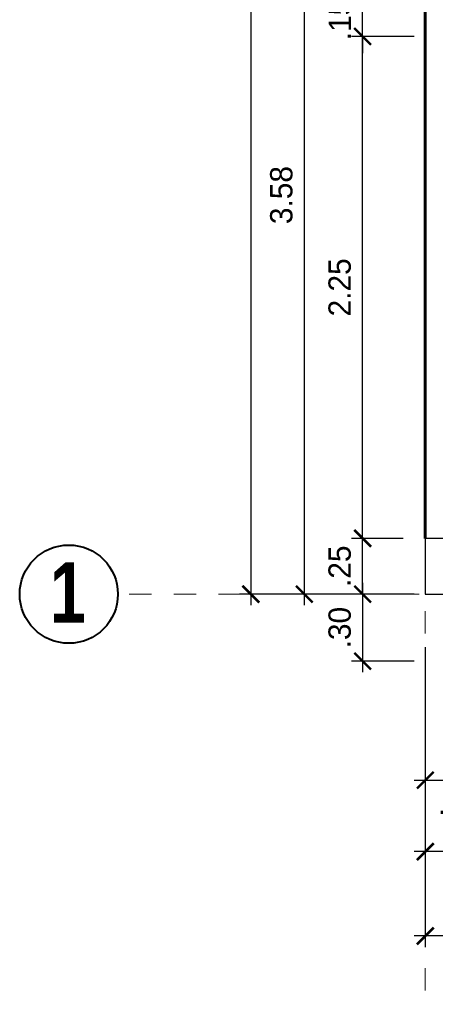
# Model space of a CAD drawing. Header units: metres. Extents: x -13 to 533, y -25 to 219.
# Tile 2 of 99: x -1.82 to 0.04, y -1.84 to 2.57. Entities that reach past the tile are written whole.
import ezdxf

# ---------------------------------------------------------------- set-up
doc = ezdxf.new("R2010")
doc.units = ezdxf.units.M
doc.linetypes.add('DASHDOT', pattern=[1, 0.5, -0.25, 0, -0.25])
for name, color, linetype, lineweight in [('COLUMNAS', 5, 'Continuous', 80), ('COTAS', 4, 'Continuous', 13), ('EJES', 251, 'Continuous', 20), ('PLUMA 0.8', 1, 'Continuous', 60)]:
    doc.layers.add(name, color=color, linetype=linetype, lineweight=lineweight)
doc.styles.add('joe1', font='impact.ttf')
doc.styles.add('TEXTOCENT', font='GOTHIC.TTF')
doc.dimstyles.new('PLANTA50', dxfattribs={"dimscale": 0.5, "dimtxt": 0.2, "dimasz": 0.15, "dimexe": 0.1, "dimexo": 0.1, "dimgap": 0.1, "dimtad": 2, "dimzin": 7, "dimdsep": 46, "dimtxsty": 'TEXTOCENT', "dimblk": 'ARCHTICK', "dimcen": 0.2, "dimdle": 0.1, "dimclrd": 8, "dimclre": 8, "dimclrt": 256, "dimaunit": 1, "dimadec": 0, "dimazin": 0, "dimtfac": 1, "dimtix": 1, "dimtmove": 2, "dimatfit": 3, "dimldrblk": 'ARCHTICK', "dimfxl": 1, "dimtolj": 1, "dimtzin": 0, "dimarcsym": 0})

# ---------------------------------------------------------------- blocks, each defined once
blk = doc.blocks.new('A$C7ABB6997')
at = {"layer": 'EJES', "color": 250, "linetype": 'DASHDOT', "ltscale": 0.01}
blk.add_line((0.22, 0.6), (0.22, 2.75), dxfattribs=at)
at = {"layer": 'EJES', "color": 250, "lineweight": 40}
blk.add_circle((0.22, 2.97), 0.22, dxfattribs=at)
blk = doc.blocks.new('_ARCHTICK')
at = {"color": 0, "linetype": 'ByBlock', "const_width": 0.15}
blk.add_lwpolyline([(-0.5, -0.5), (0.5, 0.5)], dxfattribs=at)
blk = doc.blocks.new('*D96')
at = {"layer": 'COTAS', "color": 8, "lineweight": -2, "transparency": 16777216}
for p, q in [((0, -0.2376), (0, -1.581)), ((6, -0.2376), (6, -1.581)), ((6.05, -1.531), (-0.05, -1.531))]:
    blk.add_line(p, q, dxfattribs=at)
at = {"layer": 'Defpoints', "color": 0, "lineweight": 5, "transparency": 16777216}
for p in [(0, -0.1876), (6, -0.1876), (0, -1.531)]:
    blk.add_point(p, dxfattribs=at)
at = {"layer": 'COTAS', "color": 8, "lineweight": -2, "transparency": 16777216, "xscale": 0.075, "yscale": 0.075, "zscale": 0.075, "rotation": 180}
blk.add_blockref('_ARCHTICK', (0, -1.531), dxfattribs=at)
at = {"layer": 'COTAS', "color": 8, "lineweight": -2, "transparency": 16777216, "xscale": 0.075, "yscale": 0.075, "zscale": 0.075}
blk.add_blockref('_ARCHTICK', (6, -1.531), dxfattribs=at)
at = {"layer": 'COTAS', "transparency": 16777216, "insert": (3, -1.6335), "char_height": 0.1, "attachment_point": 5, "style": 'TEXTOCENT'}
blk.add_mtext('\\A1;6.00', dxfattribs=at)
blk = doc.blocks.new('*D98')
at = {"layer": 'COTAS', "color": 8, "lineweight": -2, "transparency": 16777216}
for p, q in [((0, -0.55), (0, -1.2033)), ((3.275, -0.55), (3.275, -1.2033)), ((3.325, -1.1533), (-0.05, -1.1533))]:
    blk.add_line(p, q, dxfattribs=at)
at = {"layer": 'Defpoints', "color": 0, "lineweight": 5, "transparency": 16777216}
for p in [(0, -0.5), (3.275, -0.5), (0, -1.1533)]:
    blk.add_point(p, dxfattribs=at)
at = {"layer": 'COTAS', "color": 8, "lineweight": -2, "transparency": 16777216, "xscale": 0.075, "yscale": 0.075, "zscale": 0.075, "rotation": 180}
blk.add_blockref('_ARCHTICK', (0, -1.1533), dxfattribs=at)
at = {"layer": 'COTAS', "color": 8, "lineweight": -2, "transparency": 16777216, "xscale": 0.075, "yscale": 0.075, "zscale": 0.075}
blk.add_blockref('_ARCHTICK', (3.275, -1.1533), dxfattribs=at)
at = {"layer": 'COTAS', "transparency": 16777216, "insert": (1.6375, -1.2558), "char_height": 0.1, "attachment_point": 5, "style": 'TEXTOCENT'}
blk.add_mtext('\\A1;3.28', dxfattribs=at)
blk = doc.blocks.new('*D99')
at = {"layer": 'COTAS', "color": 8, "lineweight": -2, "transparency": 16777216}
for p, q in [((0, -0.55), (0, -0.8833)), ((0.3, -0.55), (0.3, -0.8833)), ((-0.05, -0.8333), (0.35, -0.8333))]:
    blk.add_line(p, q, dxfattribs=at)
at = {"layer": 'Defpoints', "color": 0, "lineweight": 5, "transparency": 16777216}
for p in [(0, -0.5), (0.3, -0.5), (0.3, -0.8333)]:
    blk.add_point(p, dxfattribs=at)
at = {"layer": 'COTAS', "color": 8, "lineweight": -2, "transparency": 16777216, "xscale": 0.075, "yscale": 0.075, "zscale": 0.075, "rotation": 180}
blk.add_blockref('_ARCHTICK', (0, -0.8333), dxfattribs=at)
at = {"layer": 'COTAS', "color": 8, "lineweight": -2, "transparency": 16777216, "xscale": 0.075, "yscale": 0.075, "zscale": 0.075}
blk.add_blockref('_ARCHTICK', (0.3, -0.8333), dxfattribs=at)
at = {"layer": 'COTAS', "transparency": 16777216, "insert": (0.15, -0.9358), "char_height": 0.1, "attachment_point": 5, "style": 'TEXTOCENT'}
blk.add_mtext('\\A1;.30', dxfattribs=at)
blk = doc.blocks.new('*D130')
at = {"layer": 'COTAS', "color": 8, "lineweight": -2, "transparency": 16777216}
for p, q in [((-0.2808, 0.25), (-0.2808, 0.325)), ((-0.1, 0.25), (-0.3308, 0.25)), ((-0.2808, 0), (-0.2808, 0.25)), ((-0.1, 0), (-0.3308, 0)), ((-0.2808, 0), (-0.2808, -0.075))]:
    blk.add_line(p, q, dxfattribs=at)
at = {"layer": 'Defpoints', "color": 0, "lineweight": 5, "transparency": 16777216}
for p in [(-0.2808, 0.25), (-0.05, 0.25), (-0.05, 0)]:
    blk.add_point(p, dxfattribs=at)
at = {"layer": 'COTAS', "color": 8, "lineweight": -2, "transparency": 16777216, "xscale": 0.075, "yscale": 0.075, "zscale": 0.075}
for p, rotation in [((-0.2808, 0.25), 270), ((-0.2808, 0), 90)]:
    blk.add_blockref('_ARCHTICK', p, dxfattribs=dict(at, rotation=rotation))
at = {"layer": 'COTAS', "transparency": 16777216, "insert": (-0.3833, 0.125), "char_height": 0.1, "attachment_point": 5, "rotation": 90, "style": 'TEXTOCENT'}
blk.add_mtext('\\A1;.25', dxfattribs=at)
blk = doc.blocks.new('*D131')
at = {"layer": 'COTAS', "color": 8, "lineweight": -2, "transparency": 16777216}
for p, q in [((-0.7818, 20.05), (-0.7818, -0.05)), ((-0.05, 20), (-0.8318, 20)), ((-0.1, 0), (-0.8318, 0))]:
    blk.add_line(p, q, dxfattribs=at)
at = {"layer": 'Defpoints', "color": 0, "lineweight": 5, "transparency": 16777216}
for p in [(0, 20), (-0.7818, 0), (-0.05, 0)]:
    blk.add_point(p, dxfattribs=at)
at = {"layer": 'COTAS', "color": 8, "lineweight": -2, "transparency": 16777216, "xscale": 0.075, "yscale": 0.075, "zscale": 0.075}
for p, rotation in [((-0.7818, 20), 90), ((-0.7818, 0), 270)]:
    blk.add_blockref('_ARCHTICK', p, dxfattribs=dict(at, rotation=rotation))
at = {"layer": 'COTAS', "transparency": 16777216, "insert": (-0.8844, 10), "char_height": 0.1, "attachment_point": 5, "rotation": 90, "style": 'TEXTOCENT'}
blk.add_mtext('\\A1;20.00', dxfattribs=at)
blk = doc.blocks.new('*D132')
at = {"layer": 'COTAS', "color": 8, "lineweight": -2, "transparency": 16777216}
for p, q in [((-0.2808, 0.2), (-0.2808, 2.5481)), ((-0.05, 2.4981), (-0.3308, 2.4981)), ((-0.1, 0.25), (-0.3308, 0.25))]:
    blk.add_line(p, q, dxfattribs=at)
at = {"layer": 'Defpoints', "color": 0, "lineweight": 5, "transparency": 16777216}
for p in [(-0.2808, 2.4981), (0, 2.4981), (-0.05, 0.25)]:
    blk.add_point(p, dxfattribs=at)
at = {"layer": 'COTAS', "color": 8, "lineweight": -2, "transparency": 16777216, "xscale": 0.075, "yscale": 0.075, "zscale": 0.075}
for p, rotation in [((-0.2808, 2.4981), 90), ((-0.2808, 0.25), 270)]:
    blk.add_blockref('_ARCHTICK', p, dxfattribs=dict(at, rotation=rotation))
at = {"layer": 'COTAS', "transparency": 16777216, "insert": (-0.3833, 1.374), "char_height": 0.1, "attachment_point": 5, "rotation": 90, "style": 'TEXTOCENT'}
blk.add_mtext('\\A1;2.25', dxfattribs=at)
blk = doc.blocks.new('*D133')
at = {"layer": 'COTAS', "color": 8, "lineweight": -2, "transparency": 16777216}
for p, q in [((-0.2808, 0.05), (-0.2808, -0.35)), ((-0.05, 0), (-0.3308, 0)), ((-0.05, -0.3), (-0.3308, -0.3))]:
    blk.add_line(p, q, dxfattribs=at)
at = {"layer": 'Defpoints', "color": 0, "lineweight": 5, "transparency": 16777216}
for p in [(0, 0), (-0.2808, -0.3), (0, -0.3)]:
    blk.add_point(p, dxfattribs=at)
at = {"layer": 'COTAS', "color": 8, "lineweight": -2, "transparency": 16777216, "xscale": 0.075, "yscale": 0.075, "zscale": 0.075}
for p, rotation in [((-0.2808, 0), 90), ((-0.2808, -0.3), 270)]:
    blk.add_blockref('_ARCHTICK', p, dxfattribs=dict(at, rotation=rotation))
at = {"layer": 'COTAS', "transparency": 16777216, "insert": (-0.3833, -0.15), "char_height": 0.1, "attachment_point": 5, "rotation": 90, "style": 'TEXTOCENT'}
blk.add_mtext('\\A1;.30', dxfattribs=at)
blk = doc.blocks.new('*D134')
at = {"layer": 'COTAS', "color": 8, "lineweight": -2, "transparency": 16777216}
for p, q in [((-0.5421, 3.625), (-0.5421, -0.05)), ((-0.3308, 3.575), (-0.5921, 3.575)), ((-0.1, 0), (-0.5921, 0))]:
    blk.add_line(p, q, dxfattribs=at)
at = {"layer": 'Defpoints', "color": 0, "lineweight": 5, "transparency": 16777216}
for p in [(-0.2808, 3.575), (-0.5421, 0), (-0.05, 0)]:
    blk.add_point(p, dxfattribs=at)
at = {"layer": 'COTAS', "color": 8, "lineweight": -2, "transparency": 16777216, "xscale": 0.075, "yscale": 0.075, "zscale": 0.075}
for p, rotation in [((-0.5421, 3.575), 90), ((-0.5421, 0), 270)]:
    blk.add_blockref('_ARCHTICK', p, dxfattribs=dict(at, rotation=rotation))
at = {"layer": 'COTAS', "transparency": 16777216, "insert": (-0.6446, 1.7875), "char_height": 0.1, "attachment_point": 5, "rotation": 90, "style": 'TEXTOCENT'}
blk.add_mtext('\\A1;3.58', dxfattribs=at)
blk = doc.blocks.new('*D156')
at = {"layer": 'COTAS', "color": 8, "lineweight": -2, "transparency": 16777216}
for p, q in [((-0.2808, 2.65), (-0.2808, 2.725)), ((-0.05, 2.65), (-0.3308, 2.65)), ((-0.2808, 2.4981), (-0.2808, 2.65)), ((-0.05, 2.4981), (-0.3308, 2.4981)), ((-0.2808, 2.4981), (-0.2808, 2.4231))]:
    blk.add_line(p, q, dxfattribs=at)
at = {"layer": 'Defpoints', "color": 0, "lineweight": 5, "transparency": 16777216}
for p in [(-0.2808, 2.65), (0, 2.65), (0, 2.4981)]:
    blk.add_point(p, dxfattribs=at)
at = {"layer": 'COTAS', "color": 8, "lineweight": -2, "transparency": 16777216, "xscale": 0.075, "yscale": 0.075, "zscale": 0.075}
for p, rotation in [((-0.2808, 2.65), 270), ((-0.2808, 2.4981), 90)]:
    blk.add_blockref('_ARCHTICK', p, dxfattribs=dict(at, rotation=rotation))
at = {"layer": 'COTAS', "transparency": 16777216, "insert": (-0.382, 2.574), "char_height": 0.1, "attachment_point": 5, "rotation": 90, "style": 'TEXTOCENT'}
blk.add_mtext('\\A1;.15', dxfattribs=at)
blk = doc.blocks.new('YE')
at = {"layer": 'COLUMNAS', "color": 160, "linetype": 'Continuous', "lineweight": 30}
blk.add_lwpolyline([(299.7628, 78.5808), (299.4628, 78.5808), (299.4628, 78.3308), (299.7628, 78.3308)], close=True, dxfattribs=at)

msp = doc.modelspace()

# ---------------------------------------------------------------- linework, layer by layer
at = {"layer": 'PLUMA 0.8'}
msp.add_lwpolyline([(3.1994, 20), (0, 20), (0, 0.25)], dxfattribs=at)

# ---------------------------------------------------------------- block references
at = {"layer": 'COLUMNAS', "linetype": 'Continuous', "lineweight": 50}
msp.add_blockref('YE', (-299.4628, -78.3308), dxfattribs=at)
at = {"layer": 'EJES', "ltscale": 0.5}
for p, rotation in [((1.373, -0.22), 90.00000000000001), ((0.22, 0.5242), 180)]:
    msp.add_blockref('A$C7ABB6997', p, dxfattribs=dict(at, rotation=rotation))

# ---------------------------------------------------------------- texts
at = {"layer": 'EJES', "style": 'joe1'}
msp.add_text('1', height=0.2695, rotation=359.9993, dxfattribs=at).set_placement((-1.6814, -0.127))

# ---------------------------------------------------------------- dimensions: what is measured, and where the dimension line sits
at = {"layer": 'COTAS'}
for base, p1, p2, angle, picture, middle in [((-0.7818, 0), (0, 20), (-0.05, 0), 90, '*D131', (-0.8844, 10)), ((-0.5421198, -0.0000001), (-0.2807853, 3.5750001), (-0.0499998, -0.0000001), 90, '*D134', (-0.6446351, 1.7875)), ((-0.2808, 2.65), (0, 2.4981), (0, 2.65), 90, '*D156', (-0.382, 2.574)), ((-0.2808, 2.4981), (-0.05, 0.25), (0, 2.4981), 270, '*D132', (-0.3833, 1.374)), ((-0.2808, -0.3), (0, 0), (0, -0.3), 90, '*D133', (-0.3833, -0.15)), ((0, -1.531), (6, -0.1876), (0, -0.1876), 180, '*D96', (3, -1.6335)), ((0, -1.1532615), (3.2750002, -0.5000001), (0, -0.5000001), 180, '*D98', (1.6375001, -1.2557768))]:
    dim = msp.add_linear_dim(base=base, p1=p1, p2=p2, angle=angle, dimstyle='PLANTA50', dxfattribs=at)
    dim.commit()
    dim.dimension.update_dxf_attribs({"geometry": picture, "text_midpoint": middle})
dim = msp.add_aligned_dim(p1=(-0.05, 0), p2=(-0.05, 0.25), distance=0.2308, dimstyle='PLANTA50', dxfattribs=at)
dim.commit()
dim.dimension.update_dxf_attribs({"geometry": '*D130', "text_midpoint": (-0.3833, 0.125)})
dim = msp.add_linear_dim(base=(0.3, -0.8333), p1=(0, -0.5), p2=(0.3, -0.5), dimstyle='PLANTA50', dxfattribs=at)
dim.commit()
dim.dimension.update_dxf_attribs({"geometry": '*D99', "text_midpoint": (0.15, -0.9358)})

doc.saveas('drawing.dxf')
